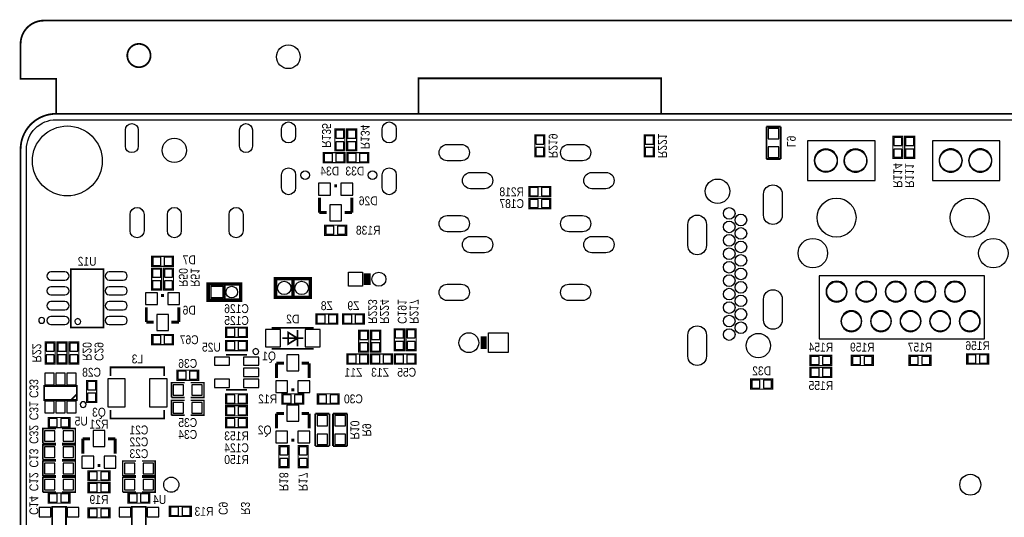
# Model space of a CAD drawing. Extents: x 0 to 137, y -8 to 90.
# Tile 3 of 5: x 0 to 84, y 47 to 90. Entities that reach past the tile are written whole.
import ezdxf
from ezdxf.enums import TextEntityAlignment as Align

# ---------------------------------------------------------------- set-up
doc = ezdxf.new("R2010")
doc.units = 0
for name, color, linetype in [('BG_OUTLINE', 80, 'CONTINUOUS'), ('PG_SILKSCREEN_BOTTOM', 140, 'CONTINUOUS'), ('PIN_SOLDERMASK_BOTTOM', 231, 'CONTINUOUS'), ('RD_SILKSCREEN_BOTTOM', 2, 'CONTINUOUS'), ('RKI_ALL', 40, 'CONTINUOUS')]:
    doc.layers.add(name, color=color, linetype=linetype)

msp = doc.modelspace()

# ---------------------------------------------------------------- linework, layer by layer
at = {"layer": 'BG_OUTLINE', "const_width": 0.1524}
for points in [[(136.999726, 78.951836, 0.414214), (133.951726, 81.999836), (133.951726, 84.99983), (136.999726, 84.99983), (136.999726, 87.999824, 0.414214), (134.99973, 89.99982), (1.999996, 89.99982, 0.414214), (0, 87.999824), (0, 84.99983), (3.048, 84.99983), (3.048, 81.999836, 0.414214), (0, 78.951836)], [(11.159998, 86.999826, 1), (9.160002, 86.999826, 1), (11.159998, 86.999826)]]:
    msp.add_lwpolyline(points, format="xyb", dxfattribs=at)
for points in [[(34.163, 82.042), (34.163, 85.041994), (54.991, 85.041994), (54.991, 82.042)], [(133.951726, 81.999836), (3.048, 81.999836)], [(0, 3.048), (0, 78.951836)]]:
    msp.add_lwpolyline(points, dxfattribs=at)
at = {"layer": 'BG_OUTLINE'}
msp.add_lwpolyline([(3.048, 0, -0.414214), (0, 3.048), (0, 78.951836, -0.414214), (3.048, 81.999836), (133.951726, 81.999836, -0.414214), (136.999726, 78.951836), (136.999726, 3.048, -0.414214), (133.951726, 0)], format="xyb", close=True, dxfattribs=at)
at = {"layer": 'PG_SILKSCREEN_BOTTOM'}
for points, const_width in [([(27.8384, 78.8162), (27.8384, 80.6958), (26.9748, 80.6958), (26.9748, 78.8162), (27.8384, 78.8162)], 0.1016), ([(28.8544, 78.8162), (28.8544, 80.6958), (27.9908, 80.6958), (27.9908, 78.8162), (28.8544, 78.8162)], 0.1016), ([(65.2526, 80.899), (64.0334, 80.899)], 0.1524), ([(64.0334, 80.899), (64.0334, 78.1177)], 0.1524), ([(65.2526, 78.1177), (65.2526, 80.899)], 0.1524), ([(45.0088, 78.3082), (45.0088, 80.1878), (44.1452, 80.1878), (44.1452, 78.3082), (45.0088, 78.3082)], 0.1016), ([(54.4068, 78.3082), (54.4068, 80.1878), (53.5432, 80.1878), (53.5432, 78.3082), (54.4068, 78.3082)], 0.1016), ([(75.7428, 78.1812), (75.7428, 80.0608), (74.8792, 80.0608), (74.8792, 78.1812), (75.7428, 78.1812)], 0.1016), ([(76.7588, 78.1812), (76.7588, 80.0608), (75.8952, 80.0608), (75.8952, 78.1812), (76.7588, 78.1812)], 0.1016), ([(25.9842, 77.8002), (27.8638, 77.8002), (27.8638, 78.6638), (25.9842, 78.6638), (25.9842, 77.8002)], 0.1016), ([(29.8958, 78.6638), (28.0162, 78.6638), (28.0162, 77.8002), (29.8958, 77.8002), (29.8958, 78.6638)], 0.1016), ([(64.0334, 78.1177), (65.2526, 78.1177)], 0.1524), ([(26.924, 75.8063), (27.178, 75.8063)], 0.254), ([(45.5168, 75.7428), (43.6372, 75.7428), (43.6372, 74.8792), (45.5168, 74.8792), (45.5168, 75.7428)], 0.1016), ([(25.654, 73.5203), (25.654, 74.7903)], 0.254), ([(28.448, 73.5203), (28.448, 74.7903)], 0.254), ([(45.5168, 74.7268), (43.6372, 74.7268), (43.6372, 73.8632), (45.5168, 73.8632), (45.5168, 74.7268)], 0.1016), ([(26.289, 73.5203), (25.654, 73.5203)], 0.254), ([(27.813, 73.5203), (28.448, 73.5203)], 0.254), ([(26.1112, 71.5772), (27.9908, 71.5772), (27.9908, 72.4408), (26.1112, 72.4408), (26.1112, 71.5772)], 0.1016), ([(11.2522, 68.9102), (13.1318, 68.9102), (13.1318, 69.7738), (11.2522, 69.7738), (11.2522, 68.9102)], 0.1016), ([(7.111238, 63.668656), (7.111238, 68.6689), (4.311142, 68.6689), (4.311142, 63.668656), (7.111238, 63.668656)], 0.150114), ([(12.1158, 66.8782), (12.1158, 68.7578), (11.2522, 68.7578), (11.2522, 66.8782), (12.1158, 66.8782)], 0.1016), ([(12.2682, 68.7578), (12.2682, 66.8782), (13.1318, 66.8782), (13.1318, 68.7578), (12.2682, 68.7578)], 0.1016), ([(29.76499, 67.29984), (29.76499, 68.300092)], 0.599948), ([(24.68118, 67.854322), (21.881084, 67.854322), (21.881084, 66.254122), (24.881332, 66.254122), (24.881332, 67.854322), (24.68118, 67.854322)], 0.299974), ([(23.381208, 67.854322), (23.381208, 66.254122)], 0.299974), ([(16.400018, 65.999868), (18.90014, 65.999868), (18.90014, 67.399916), (16.100044, 67.399916), (16.100044, 65.999868), (16.400018, 65.999868)], 0.299974), ([(17.500092, 65.999868), (17.500092, 67.399916)], 0.199898), ([(12.065, 66.4083), (12.319, 66.4083)], 0.254), ([(10.795, 64.1223), (10.795, 65.3923)], 0.254), ([(13.589, 64.1223), (13.589, 65.3923)], 0.254), ([(11.43, 64.1223), (10.795, 64.1223)], 0.254), ([(12.954, 64.1223), (13.589, 64.1223)], 0.254), ([(25.3492, 63.9572), (27.2288, 63.9572), (27.2288, 64.8208), (25.3492, 64.8208), (25.3492, 63.9572)], 0.1016), ([(29.5148, 64.8208), (27.6352, 64.8208), (27.6352, 63.9572), (29.5148, 63.9572), (29.5148, 64.8208)], 0.1016), ([(19.4818, 63.6778), (17.6022, 63.6778), (17.6022, 62.8142), (19.4818, 62.8142), (19.4818, 63.6778)], 0.1016), ([(25.168098, 63.637922), (21.567902, 63.637922)], 0.150114), ([(23.767796, 62.037976), (23.767796, 63.438024)], 0.150114), ([(29.8958, 61.5442), (29.8958, 63.4238), (29.0322, 63.4238), (29.0322, 61.5442), (29.8958, 61.5442)], 0.1016), ([(30.9118, 61.5442), (30.9118, 63.4238), (30.0482, 63.4238), (30.0482, 61.5442), (30.9118, 61.5442)], 0.1016), ([(32.9438, 61.6712), (32.9438, 63.5508), (32.0802, 63.5508), (32.0802, 61.6712), (32.9438, 61.6712)], 0.1016), ([(33.9598, 61.6712), (33.9598, 63.5508), (33.0962, 63.5508), (33.0962, 61.6712), (33.9598, 61.6712)], 0.1016), ([(11.2522, 62.1792), (13.1318, 62.1792), (13.1318, 63.0428), (11.2522, 63.0428), (11.2522, 62.1792)], 0.1016), ([(19.4818, 62.5348), (17.6022, 62.5348), (17.6022, 61.6712), (19.4818, 61.6712), (19.4818, 62.5348)], 0.1016), ([(22.468078, 62.738), (24.267922, 62.738)], 0.150114), ([(23.767796, 62.738), (22.968204, 62.237874), (22.968204, 63.238126), (23.767796, 62.738)], 0.150114), ([(39.751, 61.80709), (39.751, 62.90691)], 0.500126), ([(2.9718, 60.5282), (2.9718, 62.4078), (2.1082, 62.4078), (2.1082, 60.5282), (2.9718, 60.5282)], 0.1016), ([(3.1242, 62.4078), (3.1242, 60.5282), (3.9878, 60.5282), (3.9878, 62.4078), (3.1242, 62.4078)], 0.1016), ([(4.1402, 62.4078), (4.1402, 60.5282), (5.0038, 60.5282), (5.0038, 62.4078), (4.1402, 62.4078)], 0.1016), ([(21.567902, 61.838078), (25.168098, 61.838078)], 0.150114), ([(19.441922, 61.317124), (17.642078, 61.317124)], 0.150114), ([(28.0162, 60.5282), (29.8958, 60.5282), (29.8958, 61.3918), (28.0162, 61.3918), (28.0162, 60.5282)], 0.1016), ([(31.9278, 61.3918), (30.0482, 61.3918), (30.0482, 60.5282), (31.9278, 60.5282), (31.9278, 61.3918)], 0.1016), ([(32.0802, 60.5282), (33.9598, 60.5282), (33.9598, 61.3918), (32.0802, 61.3918), (32.0802, 60.5282)], 0.1016), ([(67.7672, 60.4012), (69.6468, 60.4012), (69.6468, 61.2648), (67.7672, 61.2648), (67.7672, 60.4012)], 0.1016), ([(73.2028, 61.2648), (71.3232, 61.2648), (71.3232, 60.4012), (73.2028, 60.4012), (73.2028, 61.2648)], 0.1016), ([(78.1558, 61.2648), (76.2762, 61.2648), (76.2762, 60.4012), (78.1558, 60.4012), (78.1558, 61.2648)], 0.1016), ([(83.1088, 61.3918), (81.2292, 61.3918), (81.2292, 60.5282), (83.1088, 60.5282), (83.1088, 61.3918)], 0.1016), ([(7.73049, 59.491626), (7.73049, 60.241434), (12.33043, 60.241434), (12.33043, 59.491626)], 0.150114), ([(13.4112, 59.1312), (15.2908, 59.1312), (15.2908, 59.9948), (13.4112, 59.9948), (13.4112, 59.1312)], 0.1016), ([(22.606, 60.5917), (21.971, 60.5917)], 0.254), ([(21.971, 60.5917), (21.971, 59.3217)], 0.254), ([(24.13, 60.5917), (24.765, 60.5917)], 0.254), ([(24.765, 60.5917), (24.765, 59.3217)], 0.254), ([(69.6468, 60.2488), (67.7672, 60.2488), (67.7672, 59.3852), (69.6468, 59.3852), (69.6468, 60.2488)], 0.1016), ([(64.5668, 59.2328), (62.6872, 59.2328), (62.6872, 58.3692), (64.5668, 58.3692), (64.5668, 59.2328)], 0.1016), ([(4.829048, 58.638948), (4.829048, 57.439052), (2.028952, 57.439052), (2.028952, 58.638948), (4.829048, 58.638948)], 0.150114), ([(5.6642, 59.1058), (5.6642, 57.2262), (6.5278, 57.2262), (6.5278, 59.1058), (5.6642, 59.1058)], 0.1016), ([(14.097, 58.928), (12.954, 58.928), (12.954, 57.658)], 0.127), ([(14.605, 57.658), (15.748, 57.658), (15.748, 58.928), (14.605, 58.928)], 0.127), ([(17.642078, 58.316876), (19.441922, 58.316876)], 0.150114), ([(23.495, 58.3057), (23.241, 58.3057)], 0.254), ([(4.829048, 57.938924), (4.328922, 57.439052)], 0.150114), ([(12.954, 57.658), (14.097, 57.658)], 0.127), ([(19.4818, 57.9628), (17.6022, 57.9628), (17.6022, 57.0992), (19.4818, 57.0992), (19.4818, 57.9628)], 0.1016), ([(22.4282, 57.0992), (24.3078, 57.0992), (24.3078, 57.9628), (22.4282, 57.9628), (22.4282, 57.0992)], 0.1016), ([(25.4762, 57.0992), (27.3558, 57.0992), (27.3558, 57.9628), (25.4762, 57.9628), (25.4762, 57.0992)], 0.1016), ([(12.33043, 56.591454), (12.33043, 55.841646), (7.73049, 55.841646), (7.73049, 56.591454)], 0.150114), ([(14.097, 57.404), (12.954, 57.404), (12.954, 56.134)], 0.127), ([(14.605, 56.134), (15.748, 56.134), (15.748, 57.404), (14.605, 57.404)], 0.127), ([(17.6022, 56.0832), (19.4818, 56.0832), (19.4818, 56.9468), (17.6022, 56.9468), (17.6022, 56.0832)], 0.1016), ([(2.3622, 55.0672), (4.2418, 55.0672), (4.2418, 55.9308), (2.3622, 55.9308), (2.3622, 55.0672)], 0.1016), ([(12.954, 56.134), (14.097, 56.134)], 0.127), ([(19.4818, 55.9308), (17.6022, 55.9308), (17.6022, 55.0672), (19.4818, 55.0672), (19.4818, 55.9308)], 0.1016), ([(22.606, 56.2737), (21.971, 56.2737)], 0.254), ([(21.971, 56.2737), (21.971, 55.0037)], 0.254), ([(24.13, 56.2737), (24.765, 56.2737)], 0.254), ([(24.765, 56.2737), (24.765, 55.0037)], 0.254), ([(26.5176, 56.261), (25.2984, 56.261)], 0.1524), ([(25.2984, 56.261), (25.2984, 53.4797)], 0.1524), ([(26.5176, 53.4797), (26.5176, 56.261)], 0.1524), ([(28.0416, 56.261), (26.8224, 56.261)], 0.1524), ([(26.8224, 56.261), (26.8224, 53.4797)], 0.1524), ([(28.0416, 53.4797), (28.0416, 56.261)], 0.1524), ([(3.048, 54.991), (1.905, 54.991), (1.905, 53.721)], 0.127), ([(3.556, 53.721), (4.699, 53.721), (4.699, 54.991), (3.556, 54.991)], 0.127), ([(5.969, 54.1147), (5.334, 54.1147)], 0.254), ([(5.334, 54.1147), (5.334, 52.8447)], 0.254), ([(7.493, 54.1147), (8.128, 54.1147)], 0.254), ([(8.128, 54.1147), (8.128, 52.8447)], 0.254), ([(23.495, 53.9877), (23.241, 53.9877)], 0.254), ([(1.905, 53.721), (3.048, 53.721)], 0.127), ([(3.048, 53.594), (1.905, 53.594), (1.905, 52.324)], 0.127), ([(3.556, 52.324), (4.699, 52.324), (4.699, 53.594), (3.556, 53.594)], 0.127), ([(22.1742, 53.5178), (22.1742, 51.6382), (23.0378, 51.6382), (23.0378, 53.5178), (22.1742, 53.5178)], 0.1016), ([(24.6888, 51.6382), (24.6888, 53.5178), (23.8252, 53.5178), (23.8252, 51.6382), (24.6888, 51.6382)], 0.1016), ([(25.2984, 53.4797), (26.5176, 53.4797)], 0.1524), ([(26.8224, 53.4797), (28.0416, 53.4797)], 0.1524), ([(1.905, 52.324), (3.048, 52.324)], 0.127), ([(3.048, 52.197), (1.905, 52.197), (1.905, 50.927)], 0.127), ([(3.556, 50.927), (4.699, 50.927), (4.699, 52.197), (3.556, 52.197)], 0.127), ([(6.858, 51.8287), (6.604, 51.8287)], 0.254), ([(9.906, 52.197), (8.763, 52.197), (8.763, 50.927)], 0.127), ([(10.414, 50.927), (11.557, 50.927), (11.557, 52.197), (10.414, 52.197)], 0.127), ([(1.905, 50.927), (3.048, 50.927)], 0.127), ([(3.048, 50.8), (1.905, 50.8), (1.905, 49.53)], 0.127), ([(3.556, 49.53), (4.699, 49.53), (4.699, 50.8), (3.556, 50.8)], 0.127), ([(7.6708, 51.3588), (5.7912, 51.3588), (5.7912, 50.4952), (7.6708, 50.4952), (7.6708, 51.3588)], 0.1016), ([(8.763, 50.927), (9.906, 50.927)], 0.127), ([(9.906, 50.8), (8.763, 50.8), (8.763, 49.53)], 0.127), ([(10.414, 49.53), (11.557, 49.53), (11.557, 50.8), (10.414, 50.8)], 0.127), ([(5.7912, 49.4792), (7.6708, 49.4792), (7.6708, 50.3428), (5.7912, 50.3428), (5.7912, 49.4792)], 0.1016), ([(1.905, 49.53), (3.048, 49.53)], 0.127), ([(2.3622, 48.5902), (4.2418, 48.5902), (4.2418, 49.4538), (2.3622, 49.4538), (2.3622, 48.5902)], 0.1016), ([(8.763, 49.53), (9.906, 49.53)], 0.127), ([(9.2202, 48.5902), (11.0998, 48.5902), (11.0998, 49.4538), (9.2202, 49.4538), (9.2202, 48.5902)], 0.1016), ([(3.901948, 45.462952), (2.702052, 45.462952), (2.702052, 48.263048), (3.901948, 48.263048), (3.901948, 45.462952)], 0.150114), ([(5.7912, 47.3202), (7.6708, 47.3202), (7.6708, 48.1838), (5.7912, 48.1838), (5.7912, 47.3202)], 0.1016), ([(10.759948, 45.462952), (9.560052, 45.462952), (9.560052, 48.263048), (10.759948, 48.263048), (10.759948, 45.462952)], 0.150114), ([(12.7762, 47.4472), (14.6558, 47.4472), (14.6558, 48.3108), (12.7762, 48.3108), (12.7762, 47.4472)], 0.1016)]:
    msp.add_lwpolyline(points, dxfattribs=dict(at, const_width=const_width))
for points in [[(67.56654, 79.688944), (67.56654, 76.2889), (73.366376, 76.2889), (73.366376, 79.688944)], [(78.276704, 79.688944), (78.276704, 76.2889), (84.07654, 76.2889), (84.07654, 79.688944)], [(68.566538, 68.089018), (68.566538, 62.688978), (82.766408, 62.688978), (82.766408, 68.089018)]]:
    msp.add_lwpolyline(points, close=True, dxfattribs=at)
for points in [[(70.141338, 77.989176, 1), (68.141306, 77.98924, 1)], [(72.681338, 77.989176, 1), (70.681306, 77.98924, 1)], [(80.851502, 77.989176, 1), (78.851542, 77.98924, 1)], [(83.391502, 77.989176, 1), (81.391542, 77.98924, 1)], [(70.956424, 66.739008, 1), (69.15662, 66.739008, 1)], [(73.496424, 66.739008, 1), (71.69662, 66.739008, 1)], [(76.036424, 66.739008, 1), (74.23662, 66.739008, 1)], [(78.576424, 66.739008, 1), (76.77662, 66.739008, 1)], [(81.116424, 66.739008, 1), (79.31662, 66.739008, 1)], [(72.226424, 64.199008, 1), (70.42662, 64.199008, 1)], [(74.766424, 64.199008, 1), (72.96662, 64.199008, 1)], [(77.306424, 64.199008, 1), (75.50662, 64.199008, 1)], [(79.846424, 64.199008, 1), (78.04662, 64.199008, 1)], [(82.386424, 64.199008, 1), (80.58662, 64.199008, 1)], [(2.06121, 64.268858, 1), (1.56117, 64.268698, 1)], [(5.161026, 64.168782, 1), (4.661354, 64.168774, 1)], [(20.442936, 61.595, 1), (19.943124, 61.595004, 1)], [(5.618988, 57.039002, 1), (5.119012, 57.038998, 1)]]:
    msp.add_lwpolyline(points, format="xyb", close=True, dxfattribs=at)
at = {"layer": 'PIN_SOLDERMASK_BOTTOM'}
for points in [[(10.10031, 80.615282), (10.10031, 79.215742, -1), (9.00049, 79.215742), (9.00049, 80.615282, -1)], [(19.89963, 80.615282), (19.89963, 79.215742, -1), (18.79981, 79.215742), (18.79981, 80.615282, -1)], [(22.408134, 80.098011), (22.408134, 80.698213, -1), (23.60803, 80.698213), (23.60803, 80.098011, -1)], [(31.049214, 80.098011), (31.049214, 80.698213, -1), (32.24911, 80.698213), (32.24911, 80.098011, -1)], [(37.835332, 77.971904), (36.635436, 77.971904, -1), (36.635436, 79.371952), (37.835332, 79.371952, -1)], [(48.25492, 77.971904), (47.055024, 77.971904, -1), (47.055024, 79.371952), (48.25492, 79.371952, -1)], [(22.408134, 75.657075), (22.408134, 76.757149, -1), (23.60803, 76.757149), (23.60803, 75.657075, -1)], [(31.049214, 75.657075), (31.049214, 76.757149, -1), (32.24911, 76.757149), (32.24911, 75.657075, -1)], [(39.835328, 75.571858), (38.635432, 75.571858, -1), (38.635432, 76.971906), (39.835328, 76.971906, -1)], [(50.254916, 75.571858), (49.05502, 75.571858, -1), (49.05502, 76.971906), (50.254916, 76.971906, -1)], [(65.387347, 75.103355), (65.387347, 73.303257, -1), (63.787401, 73.303257), (63.787401, 75.103355, -1)], [(10.59942, 73.364852), (10.59942, 71.962772, -1), (9.40054, 71.962772), (9.40054, 73.364852, -1)], [(13.79982, 73.364852), (13.79982, 71.962772, -1), (12.60094, 71.962772), (12.60094, 73.364852, -1)], [(19.09826, 73.364852), (19.09826, 71.962772, -1), (17.89938, 71.962772), (17.89938, 73.364852, -1)], [(37.835332, 71.87184), (36.635436, 71.87184, -1), (36.635436, 73.271888), (37.835332, 73.271888, -1)], [(48.25492, 71.87184), (47.055024, 71.87184, -1), (47.055024, 73.271888), (48.25492, 73.271888, -1)], [(58.887233, 72.503157), (58.887233, 70.703059, -1), (57.287287, 70.703059), (57.287287, 72.503157, -1)], [(39.835328, 70.071996), (38.635432, 70.071996, -1), (38.635432, 71.472044), (39.835328, 71.472044, -1)], [(50.254916, 70.071996), (49.05502, 70.071996, -1), (49.05502, 71.472044), (50.254916, 71.472044, -1)], [(3.811016, 68.42379), (2.61112, 68.42379, 1), (2.61112, 67.723766), (3.811016, 67.723766, 1)], [(8.81126, 68.42379), (7.611364, 68.42379, 1), (7.611364, 67.723766), (8.81126, 67.723766, 1)], [(3.811016, 67.15379), (2.61112, 67.15379, 1), (2.61112, 66.453766), (3.811016, 66.453766, 1)], [(8.81126, 67.15379), (7.611364, 67.15379, 1), (7.611364, 66.453766), (8.81126, 66.453766, 1)], [(37.835332, 65.971928), (36.635436, 65.971928, -1), (36.635436, 67.371976), (37.835332, 67.371976, -1)], [(48.25492, 65.971928), (47.055024, 65.971928, -1), (47.055024, 67.371976), (48.25492, 67.371976, -1)], [(65.387347, 66.103119), (65.387347, 64.303021, -1), (63.787401, 64.303021), (63.787401, 66.103119, -1)], [(3.811016, 65.88379), (2.61112, 65.88379, 1), (2.61112, 65.183766), (3.811016, 65.183766, 1)], [(8.81126, 65.88379), (7.611364, 65.88379, 1), (7.611364, 65.183766), (8.81126, 65.183766, 1)], [(3.811016, 64.61379), (2.61112, 64.61379, 1), (2.61112, 63.913766), (3.811016, 63.913766, 1)], [(8.81126, 64.61379), (7.611364, 64.61379, 1), (7.611364, 63.913766), (8.81126, 63.913766, 1)], [(58.887233, 63.003049), (58.887233, 61.202951, -1), (57.287287, 61.202951), (57.287287, 63.003049, -1)]]:
    msp.add_lwpolyline(points, format="xyb", close=True, dxfattribs=at)
for points in [[(27.05608, 79.905352), (27.75712, 79.905352), (27.75712, 80.606392), (27.05608, 80.606392)], [(28.07208, 79.905352), (28.77312, 79.905352), (28.77312, 80.606392), (28.07208, 80.606392)], [(64.193039, 79.852139), (65.092961, 79.852139), (65.092961, 80.752061), (64.193039, 80.752061)], [(27.05608, 78.905608), (27.75712, 78.905608), (27.75712, 79.606648), (27.05608, 79.606648)], [(28.07208, 78.905608), (28.77312, 78.905608), (28.77312, 79.606648), (28.07208, 79.606648)], [(44.22648, 79.397352), (44.92752, 79.397352), (44.92752, 80.098392), (44.22648, 80.098392)], [(53.62448, 79.397352), (54.32552, 79.397352), (54.32552, 80.098392), (53.62448, 80.098392)], [(74.96048, 79.270352), (75.66152, 79.270352), (75.66152, 79.971392), (74.96048, 79.971392)], [(75.97648, 79.270352), (76.67752, 79.270352), (76.67752, 79.971392), (75.97648, 79.971392)], [(44.22648, 78.397608), (44.92752, 78.397608), (44.92752, 79.098648), (44.22648, 79.098648)], [(53.62448, 78.397608), (54.32552, 78.397608), (54.32552, 79.098648), (53.62448, 79.098648)], [(64.193039, 78.251939), (65.092961, 78.251939), (65.092961, 79.151861), (64.193039, 79.151861)], [(74.96048, 78.270608), (75.66152, 78.270608), (75.66152, 78.971648), (74.96048, 78.971648)], [(75.97648, 78.270608), (76.67752, 78.270608), (76.67752, 78.971648), (75.97648, 78.971648)], [(26.073608, 78.58252), (26.073608, 77.88148), (26.774648, 77.88148), (26.774648, 78.58252)], [(27.073352, 78.58252), (27.073352, 77.88148), (27.774392, 77.88148), (27.774392, 78.58252)], [(28.806648, 77.88148), (28.806648, 78.58252), (28.105608, 78.58252), (28.105608, 77.88148)], [(29.806392, 77.88148), (29.806392, 78.58252), (29.105352, 78.58252), (29.105352, 77.88148)], [(25.591262, 76.034138), (25.591262, 75.019662), (26.605738, 75.019662), (26.605738, 76.034138)], [(27.496262, 76.034138), (27.496262, 75.019662), (28.510738, 75.019662), (28.510738, 76.034138)], [(44.427648, 74.96048), (44.427648, 75.66152), (43.726608, 75.66152), (43.726608, 74.96048)], [(45.427392, 74.96048), (45.427392, 75.66152), (44.726352, 75.66152), (44.726352, 74.96048)], [(44.427648, 73.94448), (44.427648, 74.64552), (43.726608, 74.64552), (43.726608, 73.94448)], [(45.427392, 73.94448), (45.427392, 74.64552), (44.726352, 74.64552), (44.726352, 73.94448)], [(26.543762, 74.179938), (26.543762, 72.809862), (27.558238, 72.809862), (27.558238, 74.179938)], [(26.200608, 72.35952), (26.200608, 71.65848), (26.901648, 71.65848), (26.901648, 72.35952)], [(27.200352, 72.35952), (27.200352, 71.65848), (27.901392, 71.65848), (27.901392, 72.35952)], [(11.341608, 69.69252), (11.341608, 68.99148), (12.042648, 68.99148), (12.042648, 69.69252)], [(12.341352, 69.69252), (12.341352, 68.99148), (13.042392, 68.99148), (13.042392, 69.69252)], [(11.33348, 67.967352), (12.03452, 67.967352), (12.03452, 68.668392), (11.33348, 68.668392)], [(13.05052, 68.668392), (12.34948, 68.668392), (12.34948, 67.967352), (13.05052, 67.967352)], [(11.33348, 66.967608), (12.03452, 66.967608), (12.03452, 67.668648), (11.33348, 67.668648)], [(13.05052, 67.668648), (12.34948, 67.668648), (12.34948, 66.967608), (13.05052, 66.967608)], [(28.165044, 67.200018), (28.165044, 68.399914), (29.36494, 68.399914), (29.36494, 67.200018)], [(16.374872, 66.199766), (16.374872, 67.199764), (17.37487, 67.199764), (17.37487, 66.199766)], [(10.732262, 66.636138), (10.732262, 65.621662), (11.746738, 65.621662), (11.746738, 66.636138)], [(12.637262, 66.636138), (12.637262, 65.621662), (13.651738, 65.621662), (13.651738, 66.636138)], [(11.684762, 64.781938), (11.684762, 63.411862), (12.699238, 63.411862), (12.699238, 64.781938)], [(25.438608, 64.73952), (25.438608, 64.03848), (26.139648, 64.03848), (26.139648, 64.73952)], [(26.438352, 64.73952), (26.438352, 64.03848), (27.139392, 64.03848), (27.139392, 64.73952)], [(28.425648, 64.03848), (28.425648, 64.73952), (27.724608, 64.73952), (27.724608, 64.03848)], [(29.425392, 64.03848), (29.425392, 64.73952), (28.724352, 64.73952), (28.724352, 64.03848)], [(18.392648, 62.89548), (18.392648, 63.59652), (17.691608, 63.59652), (17.691608, 62.89548)], [(19.392392, 62.89548), (19.392392, 63.59652), (18.691352, 63.59652), (18.691352, 62.89548)], [(21.017992, 63.488062), (21.017992, 61.987938), (22.317964, 61.987938), (22.317964, 63.488062)], [(24.418036, 63.488062), (24.418036, 61.987938), (25.718008, 61.987938), (25.718008, 63.488062)], [(32.16148, 62.760352), (32.86252, 62.760352), (32.86252, 63.461392), (32.16148, 63.461392)], [(33.17748, 62.760352), (33.87852, 62.760352), (33.87852, 63.461392), (33.17748, 63.461392)], [(11.341608, 62.96152), (11.341608, 62.26048), (12.042648, 62.26048), (12.042648, 62.96152)], [(12.341352, 62.96152), (12.341352, 62.26048), (13.042392, 62.26048), (13.042392, 62.96152)], [(29.11348, 62.633352), (29.81452, 62.633352), (29.81452, 63.334392), (29.11348, 63.334392)], [(30.12948, 62.633352), (30.83052, 62.633352), (30.83052, 63.334392), (30.12948, 63.334392)], [(41.871011, 63.207011), (41.871011, 61.506989), (40.170989, 61.506989), (40.170989, 63.207011)], [(2.18948, 61.617352), (2.89052, 61.617352), (2.89052, 62.318392), (2.18948, 62.318392)], [(3.90652, 62.318392), (3.20548, 62.318392), (3.20548, 61.617352), (3.90652, 61.617352)], [(4.92252, 62.318392), (4.22148, 62.318392), (4.22148, 61.617352), (4.92252, 61.617352)], [(18.392648, 61.75248), (18.392648, 62.45352), (17.691608, 62.45352), (17.691608, 61.75248)], [(19.392392, 61.75248), (19.392392, 62.45352), (18.691352, 62.45352), (18.691352, 61.75248)], [(29.11348, 61.633608), (29.81452, 61.633608), (29.81452, 62.334648), (29.11348, 62.334648)], [(30.12948, 61.633608), (30.83052, 61.633608), (30.83052, 62.334648), (30.12948, 62.334648)], [(32.16148, 61.760608), (32.86252, 61.760608), (32.86252, 62.461648), (32.16148, 62.461648)], [(33.17748, 61.760608), (33.87852, 61.760608), (33.87852, 62.461648), (33.17748, 62.461648)], [(2.18948, 60.617608), (2.89052, 60.617608), (2.89052, 61.318648), (2.18948, 61.318648)], [(3.90652, 61.318648), (3.20548, 61.318648), (3.20548, 60.617608), (3.90652, 60.617608)], [(4.92252, 61.318648), (4.22148, 61.318648), (4.22148, 60.617608), (4.92252, 60.617608)], [(17.942306, 61.11748), (16.641826, 61.11748), (16.641826, 60.41644), (17.942306, 60.41644)], [(20.442174, 61.11748), (19.141694, 61.11748), (19.141694, 60.41644), (20.442174, 60.41644)], [(23.875238, 59.932062), (23.875238, 61.302138), (22.860762, 61.302138), (22.860762, 59.932062)], [(28.105608, 61.31052), (28.105608, 60.60948), (28.806648, 60.60948), (28.806648, 61.31052)], [(29.105352, 61.31052), (29.105352, 60.60948), (29.806392, 60.60948), (29.806392, 61.31052)], [(30.838648, 60.60948), (30.838648, 61.31052), (30.137608, 61.31052), (30.137608, 60.60948)], [(31.838392, 60.60948), (31.838392, 61.31052), (31.137352, 61.31052), (31.137352, 60.60948)], [(32.169608, 61.31052), (32.169608, 60.60948), (32.870648, 60.60948), (32.870648, 61.31052)], [(33.169352, 61.31052), (33.169352, 60.60948), (33.870392, 60.60948), (33.870392, 61.31052)], [(67.856608, 61.18352), (67.856608, 60.48248), (68.557648, 60.48248), (68.557648, 61.18352)], [(68.856352, 61.18352), (68.856352, 60.48248), (69.557392, 60.48248), (69.557392, 61.18352)], [(72.113648, 60.48248), (72.113648, 61.18352), (71.412608, 61.18352), (71.412608, 60.48248)], [(73.113392, 60.48248), (73.113392, 61.18352), (72.412352, 61.18352), (72.412352, 60.48248)], [(77.066648, 60.48248), (77.066648, 61.18352), (76.365608, 61.18352), (76.365608, 60.48248)], [(78.066392, 60.48248), (78.066392, 61.18352), (77.365352, 61.18352), (77.365352, 60.48248)], [(82.019648, 60.60948), (82.019648, 61.31052), (81.318608, 61.31052), (81.318608, 60.60948)], [(83.019392, 60.60948), (83.019392, 61.31052), (82.318352, 61.31052), (82.318352, 60.60948)], [(20.442174, 60.16752), (19.141694, 60.16752), (19.141694, 59.46648), (20.442174, 59.46648)], [(68.557648, 59.46648), (68.557648, 60.16752), (67.856608, 60.16752), (67.856608, 59.46648)], [(69.557392, 59.46648), (69.557392, 60.16752), (68.856352, 60.16752), (68.856352, 59.46648)], [(2.87909, 58.73877), (2.87909, 59.738768), (2.07899, 59.738768), (2.07899, 58.73877)], [(3.82905, 58.73877), (3.82905, 59.738768), (3.02895, 59.738768), (3.02895, 58.73877)], [(4.77901, 58.73877), (4.77901, 59.738768), (3.97891, 59.738768), (3.97891, 58.73877)], [(7.4803, 59.241563), (7.4803, 56.841517), (8.980424, 56.841517), (8.980424, 59.241563)], [(11.080496, 59.241563), (11.080496, 56.841517), (12.58062, 56.841517), (12.58062, 59.241563)], [(13.500608, 59.91352), (13.500608, 59.21248), (14.201648, 59.21248), (14.201648, 59.91352)], [(14.500352, 59.91352), (14.500352, 59.21248), (15.201392, 59.21248), (15.201392, 59.91352)], [(17.942306, 59.21756), (16.641826, 59.21756), (16.641826, 58.51652), (17.942306, 58.51652)], [(20.442174, 59.21756), (19.141694, 59.21756), (19.141694, 58.51652), (20.442174, 58.51652)], [(6.44652, 59.016392), (5.74548, 59.016392), (5.74548, 58.315352), (6.44652, 58.315352)], [(13.100939, 58.742961), (13.100939, 57.843039), (14.000861, 57.843039), (14.000861, 58.742961)], [(14.701139, 58.742961), (14.701139, 57.843039), (15.601061, 57.843039), (15.601061, 58.742961)], [(22.922738, 58.077862), (22.922738, 59.092338), (21.908262, 59.092338), (21.908262, 58.077862)], [(24.827738, 58.077862), (24.827738, 59.092338), (23.813262, 59.092338), (23.813262, 58.077862)], [(63.477648, 58.45048), (63.477648, 59.15152), (62.776608, 59.15152), (62.776608, 58.45048)], [(64.477392, 58.45048), (64.477392, 59.15152), (63.776352, 59.15152), (63.776352, 58.45048)], [(6.44652, 58.016648), (5.74548, 58.016648), (5.74548, 57.315608), (6.44652, 57.315608)], [(18.392648, 57.18048), (18.392648, 57.88152), (17.691608, 57.88152), (17.691608, 57.18048)], [(19.392392, 57.18048), (19.392392, 57.88152), (18.691352, 57.88152), (18.691352, 57.18048)], [(22.517608, 57.88152), (22.517608, 57.18048), (23.218648, 57.18048), (23.218648, 57.88152)], [(23.517352, 57.88152), (23.517352, 57.18048), (24.218392, 57.18048), (24.218392, 57.88152)], [(25.565608, 57.88152), (25.565608, 57.18048), (26.266648, 57.18048), (26.266648, 57.88152)], [(26.565352, 57.88152), (26.565352, 57.18048), (27.266392, 57.18048), (27.266392, 57.88152)], [(2.87909, 56.338978), (2.87909, 57.338976), (2.07899, 57.338976), (2.07899, 56.338978)], [(3.82905, 56.338978), (3.82905, 57.338976), (3.02895, 57.338976), (3.02895, 56.338978)], [(4.77901, 56.338978), (4.77901, 57.338976), (3.97891, 57.338976), (3.97891, 56.338978)], [(13.100939, 57.218961), (13.100939, 56.319039), (14.000861, 56.319039), (14.000861, 57.218961)], [(14.701139, 57.218961), (14.701139, 56.319039), (15.601061, 56.319039), (15.601061, 57.218961)], [(17.691608, 56.86552), (17.691608, 56.16448), (18.392648, 56.16448), (18.392648, 56.86552)], [(18.691352, 56.86552), (18.691352, 56.16448), (19.392392, 56.16448), (19.392392, 56.86552)], [(23.875238, 55.614062), (23.875238, 56.984138), (22.860762, 56.984138), (22.860762, 55.614062)], [(2.451608, 55.84952), (2.451608, 55.14848), (3.152648, 55.14848), (3.152648, 55.84952)], [(3.451352, 55.84952), (3.451352, 55.14848), (4.152392, 55.14848), (4.152392, 55.84952)], [(18.392648, 55.14848), (18.392648, 55.84952), (17.691608, 55.84952), (17.691608, 55.14848)], [(19.392392, 55.14848), (19.392392, 55.84952), (18.691352, 55.84952), (18.691352, 55.14848)], [(25.458039, 55.214139), (26.357961, 55.214139), (26.357961, 56.114061), (25.458039, 56.114061)], [(26.982039, 55.214139), (27.881961, 55.214139), (27.881961, 56.114061), (26.982039, 56.114061)], [(2.051939, 54.805961), (2.051939, 53.906039), (2.951861, 53.906039), (2.951861, 54.805961)], [(3.652139, 54.805961), (3.652139, 53.906039), (4.552061, 53.906039), (4.552061, 54.805961)], [(7.238238, 53.455062), (7.238238, 54.825138), (6.223762, 54.825138), (6.223762, 53.455062)], [(22.922738, 53.759862), (22.922738, 54.774338), (21.908262, 54.774338), (21.908262, 53.759862)], [(24.827738, 53.759862), (24.827738, 54.774338), (23.813262, 54.774338), (23.813262, 53.759862)], [(25.458039, 53.613939), (26.357961, 53.613939), (26.357961, 54.513861), (25.458039, 54.513861)], [(26.982039, 53.613939), (27.881961, 53.613939), (27.881961, 54.513861), (26.982039, 54.513861)], [(2.051939, 53.408961), (2.051939, 52.509039), (2.951861, 52.509039), (2.951861, 53.408961)], [(3.652139, 53.408961), (3.652139, 52.509039), (4.552061, 52.509039), (4.552061, 53.408961)], [(22.95652, 53.428392), (22.25548, 53.428392), (22.25548, 52.727352), (22.95652, 52.727352)], [(23.90648, 52.727352), (24.60752, 52.727352), (24.60752, 53.428392), (23.90648, 53.428392)], [(6.285738, 51.600862), (6.285738, 52.615338), (5.271262, 52.615338), (5.271262, 51.600862)], [(8.190738, 51.600862), (8.190738, 52.615338), (7.176262, 52.615338), (7.176262, 51.600862)], [(22.95652, 52.428648), (22.25548, 52.428648), (22.25548, 51.727608), (22.95652, 51.727608)], [(23.90648, 51.727608), (24.60752, 51.727608), (24.60752, 52.428648), (23.90648, 52.428648)], [(2.051939, 52.011961), (2.051939, 51.112039), (2.951861, 51.112039), (2.951861, 52.011961)], [(3.652139, 52.011961), (3.652139, 51.112039), (4.552061, 51.112039), (4.552061, 52.011961)], [(8.909939, 52.011961), (8.909939, 51.112039), (9.809861, 51.112039), (9.809861, 52.011961)], [(10.510139, 52.011961), (10.510139, 51.112039), (11.410061, 51.112039), (11.410061, 52.011961)], [(6.581648, 50.57648), (6.581648, 51.27752), (5.880608, 51.27752), (5.880608, 50.57648)], [(7.581392, 50.57648), (7.581392, 51.27752), (6.880352, 51.27752), (6.880352, 50.57648)], [(2.051939, 50.614961), (2.051939, 49.715039), (2.951861, 49.715039), (2.951861, 50.614961)], [(3.652139, 50.614961), (3.652139, 49.715039), (4.552061, 49.715039), (4.552061, 50.614961)], [(5.880608, 50.26152), (5.880608, 49.56048), (6.581648, 49.56048), (6.581648, 50.26152)], [(6.880352, 50.26152), (6.880352, 49.56048), (7.581392, 49.56048), (7.581392, 50.26152)], [(8.909939, 50.614961), (8.909939, 49.715039), (9.809861, 49.715039), (9.809861, 50.614961)], [(10.510139, 50.614961), (10.510139, 49.715039), (11.410061, 49.715039), (11.410061, 50.614961)], [(2.451608, 49.37252), (2.451608, 48.67148), (3.152648, 48.67148), (3.152648, 49.37252)], [(3.451352, 49.37252), (3.451352, 48.67148), (4.152392, 48.67148), (4.152392, 49.37252)], [(9.309608, 49.37252), (9.309608, 48.67148), (10.010648, 48.67148), (10.010648, 49.37252)], [(10.309352, 49.37252), (10.309352, 48.67148), (11.010392, 48.67148), (11.010392, 49.37252)], [(1.602105, 47.41291), (2.602103, 47.41291), (2.602103, 48.21301), (1.602105, 48.21301)], [(4.001897, 47.41291), (5.001895, 47.41291), (5.001895, 48.21301), (4.001897, 48.21301)], [(8.460105, 47.41291), (9.460103, 47.41291), (9.460103, 48.21301), (8.460105, 48.21301)], [(10.859897, 47.41291), (11.859895, 47.41291), (11.859895, 48.21301), (10.859897, 48.21301)], [(12.865608, 48.22952), (12.865608, 47.52848), (13.566648, 47.52848), (13.566648, 48.22952)], [(13.865352, 48.22952), (13.865352, 47.52848), (14.566392, 47.52848), (14.566392, 48.22952)], [(5.880608, 48.10252), (5.880608, 47.40148), (6.581648, 47.40148), (6.581648, 48.10252)], [(6.880352, 48.10252), (6.880352, 47.40148), (7.581392, 47.40148), (7.581392, 48.10252)]]:
    msp.add_lwpolyline(points, close=True, dxfattribs=at)
for centre, radius in [((22.987, 86.8934), 1.016), ((4.0132, 77.956664), 2.999994), ((13.20038, 78.863952), 1.05029), ((69.14134, 77.989176), 0.94996), ((71.68134, 77.989176), 0.94996), ((79.851504, 77.989176), 0.94996), ((82.391504, 77.989176), 0.94996), ((24.438102, 76.737972), 0.375031), ((30.219142, 76.737972), 0.375031), ((59.83732, 75.35291), 1.05029), ((70.051422, 73.089008), 1.675003), ((81.481422, 73.089008), 1.675003), ((60.837318, 73.45299), 0.499999), ((60.837318, 72.298052), 0.499999), ((61.837316, 72.884284), 0.499999), ((61.837316, 71.728076), 0.499999), ((60.837318, 71.143114), 0.499999), ((61.837316, 70.572122), 0.499999), ((68.021454, 70.038976), 1.265047), ((83.51139, 70.038976), 1.265047), ((60.837318, 69.988176), 0.499999), ((60.837318, 68.833238), 0.499999), ((61.837316, 69.416168), 0.499999), ((61.837316, 68.260214), 0.499999), ((22.631146, 67.054222), 0.575056), ((24.13127, 67.054222), 0.575056), ((30.764988, 67.799966), 0.599948), ((60.837318, 67.678046), 0.499999), ((18.125186, 66.699892), 0.499999), ((60.837318, 66.523108), 0.499999), ((61.837316, 67.10426), 0.499999), ((70.056502, 66.739008), 0.850011), ((72.596502, 66.739008), 0.850011), ((75.136502, 66.739008), 0.850011), ((77.676502, 66.739008), 0.850011), ((80.216502, 66.739008), 0.850011), ((61.837316, 65.948306), 0.499999), ((60.837318, 65.367916), 0.499999), ((61.837316, 64.792098), 0.499999), ((60.837318, 64.213232), 0.499999), ((71.326502, 64.199008), 0.850011), ((73.866502, 64.199008), 0.850011), ((76.406502, 64.199008), 0.850011), ((78.946502, 64.199008), 0.850011), ((81.486502, 64.199008), 0.850011), ((60.837318, 63.058294), 0.499999), ((61.837316, 63.636144), 0.499999), ((38.481, 62.357), 0.850011), ((63.33744, 62.103), 1.05029), ((12.936982, 50.168048), 0.649986), ((81.536794, 50.168048), 0.900049)]:
    msp.add_circle(centre, radius, dxfattribs=at)
at = {"layer": 'RKI_ALL'}
msp.add_lwpolyline([(0.508, 78.951836, -0.414214), (3.048, 81.491836), (133.951726, 81.491836, -0.414214), (136.491726, 78.951836), (136.491726, 3.048, -0.414214), (133.951726, 0.508), (3.048, 0.508, -0.414214), (0.508, 3.048)], format="xyb", close=True, dxfattribs=at)

# ---------------------------------------------------------------- texts
at = {"layer": 'RD_SILKSCREEN_BOTTOM', "text_generation_flag": 2, "width": 0.866667}
for s, p in [('R135', (25.8826, 80.138016)), ('R134', (29.21, 80.01)), ('R219', (45.339, 79.248)), ('R221', (54.737, 79.248)), ('L9', (65.786, 79.629)), ('R114', (74.93, 76.709016)), ('R111', (75.946, 76.709016)), ('R50', (13.589, 67.946016)), ('R51', (14.605, 67.946016)), ('R223', (29.845, 65.025016)), ('R224', (30.861, 65.025016)), ('C191', (32.385, 65.025016)), ('R217', (33.401, 65.025016)), ('R22', (1.016, 61.469016)), ('R20', (5.334, 61.596016)), ('C29', (6.35, 61.596016)), ('C33', (0.762, 58.42)), ('C31', (0.762, 56.515)), ('C32', (0.762, 54.483)), ('R10', (28.321, 54.865016)), ('R9', (29.337, 54.864)), ('C13', (0.762, 52.451)), ('C12', (0.762, 50.419)), ('R18', (22.225, 50.420016)), ('R17', (23.876, 50.420016)), ('C14', (0.762, 48.387)), ('C9', (17.018, 48.134016)), ('R3', (18.923, 48.134016))]:
    msp.add_text(s, height=0.762, rotation=270, dxfattribs=at).set_placement(p, align=Align.CENTER)
for s, p in [('D34', (26.543, 76.708)), ('D33', (28.702, 76.708)), ('R218', (42.164, 74.93)), ('D26', (29.845, 74.1553)), ('C187', (42.164, 73.914)), ('R138', (29.845, 71.628)), ('U12', (5.715, 68.961)), ('D7', (14.478, 69.088)), ('D6', (14.478, 64.77)), ('C126', (18.542, 64.897)), ('Z8', (26.289, 65.151)), ('Z9', (28.575, 65.151)), ('C125', (18.542, 63.881)), ('D2', (23.368, 64.008)), ('C67', (14.478, 62.23)), ('U25', (16.383, 61.595)), ('R154', (68.707, 61.595)), ('R159', (72.263, 61.595)), ('R157', (77.216, 61.595)), ('R156', (82.169, 61.722)), ('L3', (10.033, 60.579)), ('C36', (14.351, 60.198)), ('Q1', (21.336, 60.833)), ('C28', (6.096, 59.436)), ('Z11', (28.575, 59.436)), ('Z13', (30.861, 59.436)), ('C55', (33.147, 59.436)), ('D32', (63.627, 59.563)), ('R155', (68.707, 58.293)), ('R12', (21.209, 57.15)), ('C30', (28.575, 57.15)), ('Q3', (6.731, 56.007)), ('U5', (5.207, 55.245)), ('C35', (14.351, 55.118)), ('R21', (6.731, 54.991)), ('C21', (10.16, 54.483)), ('Q2', (20.955, 54.483)), ('C22', (10.16, 53.467)), ('C34', (14.351, 54.102)), ('R153', (18.542, 53.975)), ('C124', (18.542, 52.959)), ('C23', (10.16, 52.451)), ('R150', (18.542, 51.943)), ('R19', (6.731, 48.514)), ('U4', (11.938, 48.514)), ('R13', (15.748, 47.498))]:
    msp.add_text(s, height=0.762, dxfattribs=at).set_placement(p, align=Align.CENTER)

doc.saveas('drawing.dxf')
